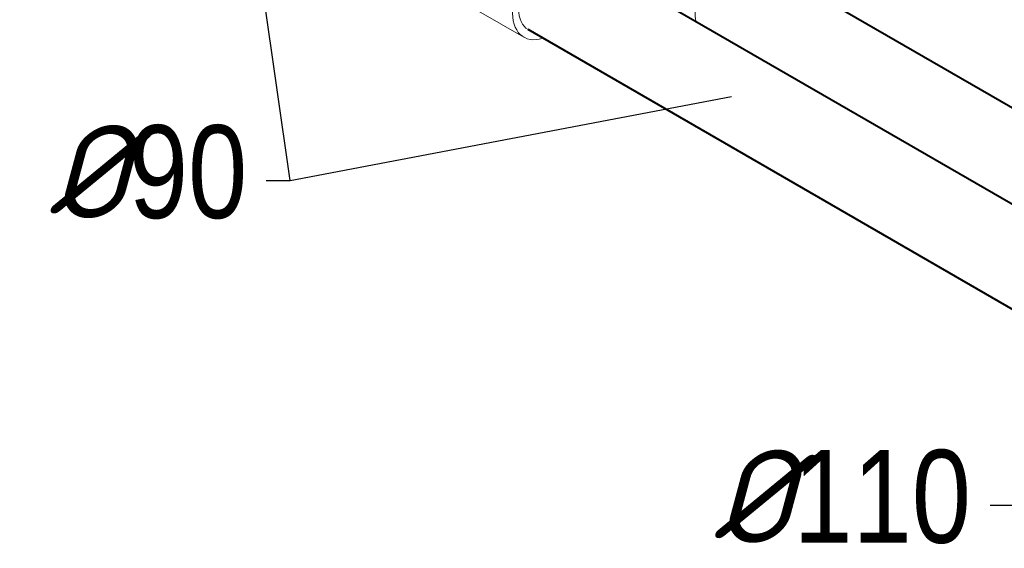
# Model space of a CAD drawing. Extents: x 4114239 to 5838486, y 780458 to 1383318.
# Tile 16 of 231: x 4332063 to 4335684, y 1008889 to 1010832. Entities that reach past the tile are written whole.
import ezdxf

# ---------------------------------------------------------------- set-up
doc = ezdxf.new("R2010")
doc.units = 0
doc.header["$MEASUREMENT"] = 0
doc.layers.add('Основные', color=160, linetype='Continuous', lineweight=40)
doc.styles.add('ГОСТ 250', font='isocpeui.ttf', dxfattribs={"height": 300})

msp = doc.modelspace()

# ---------------------------------------------------------------- linework, layer by layer
at = {"linetype": 'Continuous', "lineweight": 40, "extrusion": (5.55112e-17, 0.816497, 0.57735)}
for p, q in [((4337171.8064, 1009310.8369), (4334099.9572, 1011084.3698)), ((4334749.3506, 1011064.6797, 0), (4337189.4259, 1009655.9016, 0)), ((4337004.8655, 1009021.6868, 0), (4333933.0164, 1010795.2198, 0))]:
    msp.add_line(p, q, dxfattribs=at)
at = {"color": 0, "linetype": 'Continuous', "lineweight": 0, "extrusion": (5.55112e-17, 0.816497, 0.57735)}
msp.add_line((4333414.8532, 1011057.5805), (4333917.0811, 1010767.6191, 0), dxfattribs=at)
msp.add_line((4333057.9589, 1010241.2084), (4334681.1385, 1010549.7026))
at = {"color": 7, "lineweight": 25, "ltscale": 1000}
for points in [[(4332970.4508, 1010241.2084), (4333057.9589, 1010241.2084), (4332861.1844, 1011617.5087)], [(4335632.0004, 1009047.8702), (4335719.5085, 1009047.8702), (4336364.5018, 1009947.4387)]]:
    msp.add_lwpolyline(points, dxfattribs=at)
at = {"color": 0, "linetype": 'Continuous', "lineweight": 0, "extrusion": (3.89112e-17, 2.3393e-16, -1)}
msp.add_ellipse((4334016.4868, 1010939.7948, 0), major_axis=(-99.4057, -172.1757), ratio=0.577350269, start_param=5.709109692, end_param=9.998853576, dxfattribs=at)
at = {"color": 0, "linetype": 'Continuous', "lineweight": 0, "extrusion": (6.29482e-17, 2.20052e-16, -1)}
for centre, major_axis, start_param, end_param in [((4334665.8801, 1010920.1047), (-83.4704, -144.575), 0.568266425, 3.141592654), ((4334016.4868, 1010939.7948, 0), (83.4704, 144.575), 3.141592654, 3.926990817)]:
    msp.add_ellipse(centre, major_axis=major_axis, ratio=0.577350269, start_param=start_param, end_param=end_param, dxfattribs=at)

# ---------------------------------------------------------------- texts
at = {"layer": 'Основные', "color": 0, "char_height": 341.469976, "attachment_point": 9, "style": 'ГОСТ 250'}
for s, insert in [('%%C{\\fArial Narrow|b0|i0|c0|p34;90}', (4332900.171, 1010097.6801)), ('%%C{\\fArial Narrow|b0|i0|c0|p34;110}', (4335561.7206, 1008904.3419))]:
    msp.add_mtext(s, dxfattribs=dict(at, insert=insert))

doc.saveas('drawing.dxf')
